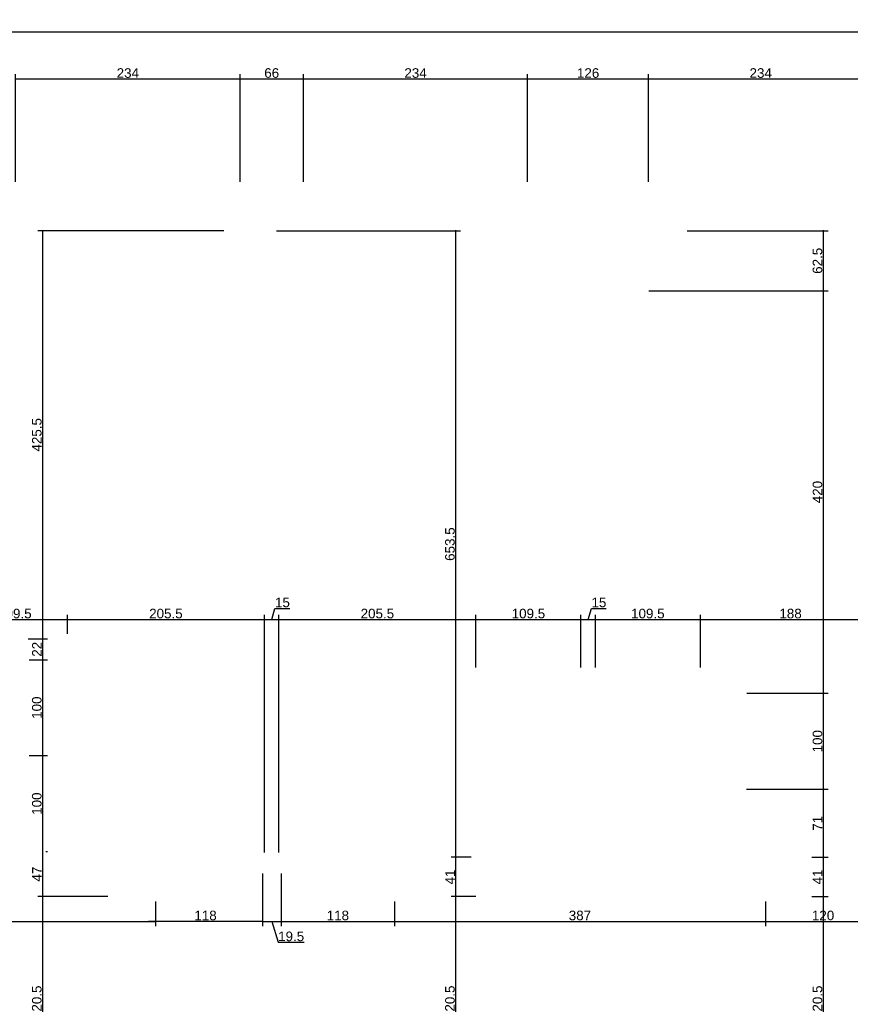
# Model space of a CAD drawing. Header units: millimetres. Extents: x 126553 to 403692, y -95821 to 38049.
# Tile 96 of 256: x 163782 to 164648, y -8161 to -7134. Entities that reach past the tile are written whole.
import ezdxf

# ---------------------------------------------------------------- set-up
doc = ezdxf.new("R2010")
doc.units = ezdxf.units.MM
doc.layers.add('11_wymiary', color=55, linetype='Continuous')
doc.layers.add('11_wymiary @ 50', color=55, linetype='Continuous')
doc.styles.add('11_RJ', font='arial.ttf')
doc.dimstyles.new('11_RJ (cc)', dxfattribs={"dimtxt": 0.2, "dimasz": 0.001, "dimexe": 0.1, "dimexo": 0.1, "dimgap": 0.02, "dimtad": 1, "dimdec": 1, "dimrnd": 0.5, "dimzin": 12, "dimdsep": 46, "dimtxsty": '11_RJ', "dimblk": 'OBLIQUE', "dimcen": 0, "dimdle": 0.01, "dimclrd": 256, "dimclre": 256, "dimclrt": 2, "dimazin": 3, "dimtfac": 1, "dimtdec": 1, "dimtofl": 0, "dimtmove": 0, "dimatfit": 3, "dimldrblk": 'DOT', "dimfxl": 1, "dimtolj": 1, "dimtzin": 13, "dimarcsym": 0})

# ---------------------------------------------------------------- blocks, each defined once
blk = doc.blocks.new('_Oblique')
at = {"color": 0, "linetype": 'ByBlock', "lineweight": -2}
blk.add_line((-0.5, -0.5), (0.5, 0.5), dxfattribs=at)
blk = doc.blocks.new('*D704')
at = {"layer": '11_wymiary', "lineweight": -2, "transparency": 16777216}
for p, q in [((163512.4, -8053.7), (163512.4, -8079.5)), ((163923.4, -8053.7), (163923.4, -8079.5)), ((163511.9, -8074.5), (163923.9, -8074.5))]:
    blk.add_line(p, q, dxfattribs=at)
at = {"layer": 'Defpoints', "color": 0, "transparency": 16777216}
for p in [(163512.4, -8048.7), (163923.4, -8048.7), (163923.4, -8074.5)]:
    blk.add_point(p, dxfattribs=at)
at = {"layer": '11_wymiary', "lineweight": -2, "transparency": 16777216, "xscale": 0.05, "yscale": 0.05, "zscale": 0.05, "rotation": 180}
blk.add_blockref('_Oblique', (163512.4, -8074.5), dxfattribs=at)
at = {"layer": '11_wymiary', "lineweight": -2, "transparency": 16777216, "xscale": 0.05, "yscale": 0.05, "zscale": 0.05}
blk.add_blockref('_Oblique', (163923.4, -8074.5), dxfattribs=at)
at = {"layer": '11_wymiary', "color": 2, "transparency": 16777216, "insert": (163717.9, -8068.5), "char_height": 10, "attachment_point": 5, "style": '11_RJ'}
blk.add_mtext('\\A1;411', dxfattribs=at)
blk = doc.blocks.new('_Dot')
at = {"color": 0, "linetype": 'ByBlock', "lineweight": -2}
blk.add_line((-0.5, 0), (-1, 0), dxfattribs=at)
at = {"color": 0, "linetype": 'ByBlock', "const_width": 0.5}
blk.add_lwpolyline([(-0.25, 0, 1), (0.25, 0, 1)], format="xyb", close=True, dxfattribs=at)
blk = doc.blocks.new('*D705')
at = {"layer": '11_wymiary', "lineweight": -2, "transparency": 16777216}
for p, q in [((164034.9, -8024.7), (164034.9, -8079.5)), ((164054.4, -8024.7), (164054.4, -8079.5)), ((164034.4, -8074.5), (164054.9, -8074.5)), ((164044.6, -8074.5), (164051.2, -8096.3)), ((164051.2, -8096.3), (164078.3, -8096.3))]:
    blk.add_line(p, q, dxfattribs=at)
at = {"layer": 'Defpoints', "color": 0, "transparency": 16777216}
for p in [(164034.9, -8019.7), (164054.4, -8019.7), (164054.4, -8074.5)]:
    blk.add_point(p, dxfattribs=at)
at = {"layer": '11_wymiary', "lineweight": -2, "transparency": 16777216, "xscale": 0.05, "yscale": 0.05, "zscale": 0.05, "rotation": 180}
blk.add_blockref('_Oblique', (164034.9, -8074.5), dxfattribs=at)
at = {"layer": '11_wymiary', "lineweight": -2, "transparency": 16777216, "xscale": 0.05, "yscale": 0.05, "zscale": 0.05}
blk.add_blockref('_Oblique', (164054.4, -8074.5), dxfattribs=at)
at = {"layer": '11_wymiary', "color": 2, "transparency": 16777216, "insert": (164064.7, -8090.2), "char_height": 10, "attachment_point": 5, "style": '11_RJ'}
blk.add_mtext('\\A1;19.5', dxfattribs=at)
blk = doc.blocks.new('*D706')
at = {"layer": '11_wymiary', "lineweight": -2, "transparency": 16777216}
for p, q in [((164172.4, -8053.7), (164172.4, -8079.5)), ((164559.3, -8053.7), (164559.3, -8079.5)), ((164171.9, -8074.5), (164559.8, -8074.5))]:
    blk.add_line(p, q, dxfattribs=at)
at = {"layer": 'Defpoints', "color": 0, "transparency": 16777216}
for p in [(164172.4, -8048.7), (164559.3, -8048.7), (164559.3, -8074.5)]:
    blk.add_point(p, dxfattribs=at)
at = {"layer": '11_wymiary', "lineweight": -2, "transparency": 16777216, "xscale": 0.05, "yscale": 0.05, "zscale": 0.05, "rotation": 180}
blk.add_blockref('_Oblique', (164172.4, -8074.5), dxfattribs=at)
at = {"layer": '11_wymiary', "lineweight": -2, "transparency": 16777216, "xscale": 0.05, "yscale": 0.05, "zscale": 0.05}
blk.add_blockref('_Oblique', (164559.3, -8074.5), dxfattribs=at)
at = {"layer": '11_wymiary', "color": 2, "transparency": 16777216, "insert": (164365.8, -8068.4), "char_height": 10, "attachment_point": 5, "style": '11_RJ'}
blk.add_mtext('\\A1;387', dxfattribs=at)
blk = doc.blocks.new('*D707')
at = {"layer": '11_wymiary', "lineweight": -2, "transparency": 16777216}
for p, q in [((164679.3, -8024.7), (164679.3, -8079.5)), ((164559.3, -8053.7), (164559.3, -8079.5)), ((164558.8, -8074.5), (164679.8, -8074.5))]:
    blk.add_line(p, q, dxfattribs=at)
at = {"layer": 'Defpoints', "color": 0, "transparency": 16777216}
for p in [(164679.3, -8019.7), (164559.3, -8048.7), (164679.3, -8074.5)]:
    blk.add_point(p, dxfattribs=at)
at = {"layer": '11_wymiary', "lineweight": -2, "transparency": 16777216, "xscale": 0.05, "yscale": 0.05, "zscale": 0.05, "rotation": 180}
blk.add_blockref('_Oblique', (164559.3, -8074.5), dxfattribs=at)
at = {"layer": '11_wymiary', "lineweight": -2, "transparency": 16777216, "xscale": 0.05, "yscale": 0.05, "zscale": 0.05}
blk.add_blockref('_Oblique', (164679.3, -8074.5), dxfattribs=at)
at = {"layer": '11_wymiary', "color": 2, "transparency": 16777216, "insert": (164619.3, -8068.4), "char_height": 10, "attachment_point": 5, "style": '11_RJ'}
blk.add_mtext('\\A1;120', dxfattribs=at)
blk = doc.blocks.new('*D651')
at = {"layer": '11_wymiary', "lineweight": -2, "transparency": 16777216}
for p, q in [((163721.4, -7759.6), (163831.9, -7759.6)), ((163721.9, -7774.7), (163721.9, -7754.6)), ((163831.4, -7774.7), (163831.4, -7754.6))]:
    blk.add_line(p, q, dxfattribs=at)
at = {"layer": 'Defpoints', "color": 0, "transparency": 16777216}
for p in [(163831.4, -7759.6), (163721.9, -7779.7), (163831.4, -7779.7)]:
    blk.add_point(p, dxfattribs=at)
at = {"layer": '11_wymiary', "lineweight": -2, "transparency": 16777216, "xscale": 0.05, "yscale": 0.05, "zscale": 0.05, "rotation": 180}
blk.add_blockref('_Oblique', (163721.9, -7759.6), dxfattribs=at)
at = {"layer": '11_wymiary', "lineweight": -2, "transparency": 16777216, "xscale": 0.05, "yscale": 0.05, "zscale": 0.05}
blk.add_blockref('_Oblique', (163831.4, -7759.6), dxfattribs=at)
at = {"layer": '11_wymiary', "color": 2, "transparency": 16777216, "insert": (163776.6, -7753.5), "char_height": 10, "attachment_point": 5, "style": '11_RJ'}
blk.add_mtext('\\A1;109.5', dxfattribs=at)
blk = doc.blocks.new('*D652')
at = {"layer": '11_wymiary', "lineweight": -2, "transparency": 16777216}
for p, q in [((163830.9, -7759.6), (164037.4, -7759.6)), ((163831.4, -7774.7), (163831.4, -7754.6)), ((164036.9, -8002.7), (164036.9, -7754.6))]:
    blk.add_line(p, q, dxfattribs=at)
at = {"layer": 'Defpoints', "color": 0, "transparency": 16777216}
for p in [(164036.9, -7759.6), (163831.4, -7779.7), (164036.9, -8007.7)]:
    blk.add_point(p, dxfattribs=at)
at = {"layer": '11_wymiary', "lineweight": -2, "transparency": 16777216, "xscale": 0.05, "yscale": 0.05, "zscale": 0.05, "rotation": 180}
blk.add_blockref('_Oblique', (163831.4, -7759.6), dxfattribs=at)
at = {"layer": '11_wymiary', "lineweight": -2, "transparency": 16777216, "xscale": 0.05, "yscale": 0.05, "zscale": 0.05}
blk.add_blockref('_Oblique', (164036.9, -7759.6), dxfattribs=at)
at = {"layer": '11_wymiary', "color": 2, "transparency": 16777216, "insert": (163934.1, -7753.5), "char_height": 10, "attachment_point": 5, "style": '11_RJ'}
blk.add_mtext('\\A1;205.5', dxfattribs=at)
blk = doc.blocks.new('*D653')
at = {"layer": '11_wymiary', "lineweight": -2, "transparency": 16777216}
for p, q in [((164044.4, -7759.6), (164047.8, -7748)), ((164047.8, -7748), (164063.3, -7748)), ((164036.4, -7759.6), (164052.4, -7759.6)), ((164036.9, -8002.7), (164036.9, -7754.6)), ((164051.9, -8002.7), (164051.9, -7754.6))]:
    blk.add_line(p, q, dxfattribs=at)
at = {"layer": 'Defpoints', "color": 0, "transparency": 16777216}
for p in [(164051.9, -7759.6), (164036.9, -8007.7), (164051.9, -8007.7)]:
    blk.add_point(p, dxfattribs=at)
at = {"layer": '11_wymiary', "lineweight": -2, "transparency": 16777216, "xscale": 0.05, "yscale": 0.05, "zscale": 0.05, "rotation": 180}
blk.add_blockref('_Oblique', (164036.9, -7759.6), dxfattribs=at)
at = {"layer": '11_wymiary', "lineweight": -2, "transparency": 16777216, "xscale": 0.05, "yscale": 0.05, "zscale": 0.05}
blk.add_blockref('_Oblique', (164051.9, -7759.6), dxfattribs=at)
at = {"layer": '11_wymiary', "color": 2, "transparency": 16777216, "insert": (164055.6, -7741.9), "char_height": 10, "attachment_point": 5, "style": '11_RJ'}
blk.add_mtext('\\A1;15', dxfattribs=at)
blk = doc.blocks.new('*D654')
at = {"layer": '11_wymiary', "lineweight": -2, "transparency": 16777216}
for p, q in [((164051.4, -7759.6), (164257.9, -7759.6)), ((164051.9, -8002.7), (164051.9, -7754.6)), ((164257.4, -7809.7), (164257.4, -7754.6))]:
    blk.add_line(p, q, dxfattribs=at)
at = {"layer": 'Defpoints', "color": 0, "transparency": 16777216}
for p in [(164257.4, -7759.6), (164257.4, -7814.7), (164051.9, -8007.7)]:
    blk.add_point(p, dxfattribs=at)
at = {"layer": '11_wymiary', "lineweight": -2, "transparency": 16777216, "xscale": 0.05, "yscale": 0.05, "zscale": 0.05, "rotation": 180}
blk.add_blockref('_Oblique', (164051.9, -7759.6), dxfattribs=at)
at = {"layer": '11_wymiary', "lineweight": -2, "transparency": 16777216, "xscale": 0.05, "yscale": 0.05, "zscale": 0.05}
blk.add_blockref('_Oblique', (164257.4, -7759.6), dxfattribs=at)
at = {"layer": '11_wymiary', "color": 2, "transparency": 16777216, "insert": (164154.6, -7753.5), "char_height": 10, "attachment_point": 5, "style": '11_RJ'}
blk.add_mtext('\\A1;205.5', dxfattribs=at)
blk = doc.blocks.new('*D655')
at = {"layer": '11_wymiary', "lineweight": -2, "transparency": 16777216}
for p, q in [((164256.9, -7759.6), (164367.4, -7759.6)), ((164257.4, -7809.7), (164257.4, -7754.6)), ((164366.9, -7809.7), (164366.9, -7754.6))]:
    blk.add_line(p, q, dxfattribs=at)
at = {"layer": 'Defpoints', "color": 0, "transparency": 16777216}
for p in [(164366.9, -7759.6), (164257.4, -7814.7), (164366.9, -7814.7)]:
    blk.add_point(p, dxfattribs=at)
at = {"layer": '11_wymiary', "lineweight": -2, "transparency": 16777216, "xscale": 0.05, "yscale": 0.05, "zscale": 0.05, "rotation": 180}
blk.add_blockref('_Oblique', (164257.4, -7759.6), dxfattribs=at)
at = {"layer": '11_wymiary', "lineweight": -2, "transparency": 16777216, "xscale": 0.05, "yscale": 0.05, "zscale": 0.05}
blk.add_blockref('_Oblique', (164366.9, -7759.6), dxfattribs=at)
at = {"layer": '11_wymiary', "color": 2, "transparency": 16777216, "insert": (164312.1, -7753.5), "char_height": 10, "attachment_point": 5, "style": '11_RJ'}
blk.add_mtext('\\A1;109.5', dxfattribs=at)
blk = doc.blocks.new('*D656')
at = {"layer": '11_wymiary', "lineweight": -2, "transparency": 16777216}
for p, q in [((164374.4, -7759.6), (164377.8, -7748)), ((164377.8, -7748), (164393.3, -7748)), ((164366.4, -7759.6), (164382.4, -7759.6)), ((164366.9, -7809.7), (164366.9, -7754.6)), ((164381.9, -7809.7), (164381.9, -7754.6))]:
    blk.add_line(p, q, dxfattribs=at)
at = {"layer": 'Defpoints', "color": 0, "transparency": 16777216}
for p in [(164381.9, -7759.6), (164366.9, -7814.7), (164381.9, -7814.7)]:
    blk.add_point(p, dxfattribs=at)
at = {"layer": '11_wymiary', "lineweight": -2, "transparency": 16777216, "xscale": 0.05, "yscale": 0.05, "zscale": 0.05, "rotation": 180}
blk.add_blockref('_Oblique', (164366.9, -7759.6), dxfattribs=at)
at = {"layer": '11_wymiary', "lineweight": -2, "transparency": 16777216, "xscale": 0.05, "yscale": 0.05, "zscale": 0.05}
blk.add_blockref('_Oblique', (164381.9, -7759.6), dxfattribs=at)
at = {"layer": '11_wymiary', "color": 2, "transparency": 16777216, "insert": (164385.6, -7741.9), "char_height": 10, "attachment_point": 5, "style": '11_RJ'}
blk.add_mtext('\\A1;15', dxfattribs=at)
blk = doc.blocks.new('*D657')
at = {"layer": '11_wymiary', "lineweight": -2, "transparency": 16777216}
for p, q in [((164381.4, -7759.6), (164491.9, -7759.6)), ((164381.9, -7809.7), (164381.9, -7754.6)), ((164491.4, -7809.7), (164491.4, -7754.6))]:
    blk.add_line(p, q, dxfattribs=at)
at = {"layer": 'Defpoints', "color": 0, "transparency": 16777216}
for p in [(164491.4, -7759.6), (164381.9, -7814.7), (164491.4, -7814.7)]:
    blk.add_point(p, dxfattribs=at)
at = {"layer": '11_wymiary', "lineweight": -2, "transparency": 16777216, "xscale": 0.05, "yscale": 0.05, "zscale": 0.05, "rotation": 180}
blk.add_blockref('_Oblique', (164381.9, -7759.6), dxfattribs=at)
at = {"layer": '11_wymiary', "lineweight": -2, "transparency": 16777216, "xscale": 0.05, "yscale": 0.05, "zscale": 0.05}
blk.add_blockref('_Oblique', (164491.4, -7759.6), dxfattribs=at)
at = {"layer": '11_wymiary', "color": 2, "transparency": 16777216, "insert": (164436.6, -7753.5), "char_height": 10, "attachment_point": 5, "style": '11_RJ'}
blk.add_mtext('\\A1;109.5', dxfattribs=at)
blk = doc.blocks.new('*D658')
at = {"layer": '11_wymiary', "lineweight": -2, "transparency": 16777216}
for p, q in [((164490.9, -7759.6), (164679.9, -7759.6)), ((164491.4, -7809.7), (164491.4, -7754.6)), ((164679.4, -8002.7), (164679.4, -7754.6))]:
    blk.add_line(p, q, dxfattribs=at)
at = {"layer": 'Defpoints', "color": 0, "transparency": 16777216}
for p in [(164679.4, -7759.6), (164491.4, -7814.7), (164679.4, -8007.7)]:
    blk.add_point(p, dxfattribs=at)
at = {"layer": '11_wymiary', "lineweight": -2, "transparency": 16777216, "xscale": 0.05, "yscale": 0.05, "zscale": 0.05, "rotation": 180}
blk.add_blockref('_Oblique', (164491.4, -7759.6), dxfattribs=at)
at = {"layer": '11_wymiary', "lineweight": -2, "transparency": 16777216, "xscale": 0.05, "yscale": 0.05, "zscale": 0.05}
blk.add_blockref('_Oblique', (164679.4, -7759.6), dxfattribs=at)
at = {"layer": '11_wymiary', "color": 2, "transparency": 16777216, "insert": (164585.4, -7753.5), "char_height": 10, "attachment_point": 5, "style": '11_RJ'}
blk.add_mtext('\\A1;188', dxfattribs=at)
blk = doc.blocks.new('*D330')
at = {"layer": '11_wymiary', "lineweight": -2, "transparency": 16777216}
for p, q in [((164607.6, -8048.7), (164624.7, -8048.7)), ((164619.7, -8269.6), (164619.7, -8048.2)), ((164614.7, -8269.1), (164624.7, -8269.1))]:
    blk.add_line(p, q, dxfattribs=at)
at = {"layer": 'Defpoints', "color": 0, "transparency": 16777216}
for p in [(164602.6, -8048.7), (164619.7, -8048.7), (164609.7, -8269.1)]:
    blk.add_point(p, dxfattribs=at)
at = {"layer": '11_wymiary', "lineweight": -2, "transparency": 16777216, "xscale": 0.05, "yscale": 0.05, "zscale": 0.05}
for p, rotation in [((164619.7, -8048.7), 90), ((164619.7, -8269.1), 270)]:
    blk.add_blockref('_Oblique', p, dxfattribs=dict(at, rotation=rotation))
at = {"layer": '11_wymiary', "color": 2, "transparency": 16777216, "insert": (164613.5, -8158.9), "char_height": 10, "attachment_point": 5, "rotation": 90, "style": '11_RJ'}
blk.add_mtext('\\A1;220.5', dxfattribs=at)
blk = doc.blocks.new('*D331')
at = {"layer": '11_wymiary', "lineweight": -2, "transparency": 16777216}
for p, q in [((164607.6, -8007.7), (164624.7, -8007.7)), ((164619.7, -8049.2), (164619.7, -8007.2)), ((164607.6, -8048.7), (164624.7, -8048.7))]:
    blk.add_line(p, q, dxfattribs=at)
at = {"layer": 'Defpoints', "color": 0, "transparency": 16777216}
for p in [(164602.6, -8007.7), (164619.7, -8007.7), (164602.6, -8048.7)]:
    blk.add_point(p, dxfattribs=at)
at = {"layer": '11_wymiary', "lineweight": -2, "transparency": 16777216, "xscale": 0.05, "yscale": 0.05, "zscale": 0.05}
for p, rotation in [((164619.7, -8007.7), 90), ((164619.7, -8048.7), 270)]:
    blk.add_blockref('_Oblique', p, dxfattribs=dict(at, rotation=rotation))
at = {"layer": '11_wymiary', "color": 2, "transparency": 16777216, "insert": (164613.6, -8028.2), "char_height": 10, "attachment_point": 5, "rotation": 90, "style": '11_RJ'}
blk.add_mtext('\\A1;41', dxfattribs=at)
blk = doc.blocks.new('*D332')
at = {"layer": '11_wymiary', "lineweight": -2, "transparency": 16777216}
for p, q in [((164539.5, -7936.6), (164624.7, -7936.6)), ((164619.7, -8008.2), (164619.7, -7936.1)), ((164607.6, -8007.7), (164624.7, -8007.7))]:
    blk.add_line(p, q, dxfattribs=at)
at = {"layer": 'Defpoints', "color": 0, "transparency": 16777216}
for p in [(164534.5, -7936.6), (164619.7, -7936.6), (164602.6, -8007.7)]:
    blk.add_point(p, dxfattribs=at)
at = {"layer": '11_wymiary', "lineweight": -2, "transparency": 16777216, "xscale": 0.05, "yscale": 0.05, "zscale": 0.05}
for p, rotation in [((164619.7, -7936.6), 90), ((164619.7, -8007.7), 270)]:
    blk.add_blockref('_Oblique', p, dxfattribs=dict(at, rotation=rotation))
at = {"layer": '11_wymiary', "color": 2, "transparency": 16777216, "insert": (164613.6, -7972.2), "char_height": 10, "attachment_point": 5, "rotation": 90, "style": '11_RJ'}
blk.add_mtext('\\A1;71', dxfattribs=at)
blk = doc.blocks.new('*D333')
at = {"layer": '11_wymiary', "lineweight": -2, "transparency": 16777216}
for p, q in [((164539.7, -7836.6), (164624.7, -7836.6)), ((164619.7, -7937.1), (164619.7, -7836.1)), ((164539.5, -7936.6), (164624.7, -7936.6))]:
    blk.add_line(p, q, dxfattribs=at)
at = {"layer": 'Defpoints', "color": 0, "transparency": 16777216}
for p in [(164534.7, -7836.6), (164619.7, -7836.6), (164534.5, -7936.6)]:
    blk.add_point(p, dxfattribs=at)
at = {"layer": '11_wymiary', "lineweight": -2, "transparency": 16777216, "xscale": 0.05, "yscale": 0.05, "zscale": 0.05}
for p, rotation in [((164619.7, -7836.6), 90), ((164619.7, -7936.6), 270)]:
    blk.add_blockref('_Oblique', p, dxfattribs=dict(at, rotation=rotation))
at = {"layer": '11_wymiary', "color": 2, "transparency": 16777216, "insert": (164613.5, -7886.6), "char_height": 10, "attachment_point": 5, "rotation": 90, "style": '11_RJ'}
blk.add_mtext('\\A1;100', dxfattribs=at)
blk = doc.blocks.new('*D334')
at = {"layer": '11_wymiary', "lineweight": -2, "transparency": 16777216}
for p, q in [((164437.7, -7416.7), (164624.7, -7416.7)), ((164619.7, -7837.1), (164619.7, -7416.2)), ((164539.7, -7836.6), (164624.7, -7836.6))]:
    blk.add_line(p, q, dxfattribs=at)
at = {"layer": 'Defpoints', "color": 0, "transparency": 16777216}
for p in [(164432.7, -7416.7), (164619.7, -7416.7), (164534.7, -7836.6)]:
    blk.add_point(p, dxfattribs=at)
at = {"layer": '11_wymiary', "lineweight": -2, "transparency": 16777216, "xscale": 0.05, "yscale": 0.05, "zscale": 0.05}
for p, rotation in [((164619.7, -7416.7), 90), ((164619.7, -7836.6), 270)]:
    blk.add_blockref('_Oblique', p, dxfattribs=dict(at, rotation=rotation))
at = {"layer": '11_wymiary', "color": 2, "transparency": 16777216, "insert": (164613.5, -7626.7), "char_height": 10, "attachment_point": 5, "rotation": 90, "style": '11_RJ'}
blk.add_mtext('\\A1;420', dxfattribs=at)
blk = doc.blocks.new('*D335')
at = {"layer": '11_wymiary', "lineweight": -2, "transparency": 16777216}
for p, q in [((164477.7, -7354.2), (164624.7, -7354.2)), ((164619.7, -7417.2), (164619.7, -7353.7)), ((164437.7, -7416.7), (164624.7, -7416.7))]:
    blk.add_line(p, q, dxfattribs=at)
at = {"layer": 'Defpoints', "color": 0, "transparency": 16777216}
for p in [(164472.7, -7354.2), (164619.7, -7354.2), (164432.7, -7416.7)]:
    blk.add_point(p, dxfattribs=at)
at = {"layer": '11_wymiary', "lineweight": -2, "transparency": 16777216, "xscale": 0.05, "yscale": 0.05, "zscale": 0.05}
for p, rotation in [((164619.7, -7354.2), 90), ((164619.7, -7416.7), 270)]:
    blk.add_blockref('_Oblique', p, dxfattribs=dict(at, rotation=rotation))
at = {"layer": '11_wymiary', "color": 2, "transparency": 16777216, "insert": (164613.5, -7385.5), "char_height": 10, "attachment_point": 5, "rotation": 90, "style": '11_RJ'}
blk.add_mtext('\\A1;62.5', dxfattribs=at)
blk = doc.blocks.new('*D342')
at = {"layer": '11_wymiary', "lineweight": -2, "transparency": 16777216}
for p, q in [((164257.4, -8048.7), (164231.4, -8048.7)), ((164236.4, -8269.6), (164236.4, -8048.2)), ((164216.5, -8269.1), (164241.4, -8269.1))]:
    blk.add_line(p, q, dxfattribs=at)
at = {"layer": 'Defpoints', "color": 0, "transparency": 16777216}
for p in [(164236.4, -8048.7), (164262.4, -8048.7), (164211.5, -8269.1)]:
    blk.add_point(p, dxfattribs=at)
at = {"layer": '11_wymiary', "lineweight": -2, "transparency": 16777216, "xscale": 0.05, "yscale": 0.05, "zscale": 0.05}
for p, rotation in [((164236.4, -8048.7), 90), ((164236.4, -8269.1), 270)]:
    blk.add_blockref('_Oblique', p, dxfattribs=dict(at, rotation=rotation))
at = {"layer": '11_wymiary', "color": 2, "transparency": 16777216, "insert": (164230.3, -8158.9), "char_height": 10, "attachment_point": 5, "rotation": 90, "style": '11_RJ'}
blk.add_mtext('\\A1;220.5', dxfattribs=at)
blk = doc.blocks.new('*D343')
at = {"layer": '11_wymiary', "lineweight": -2, "transparency": 16777216}
for p, q in [((164252.4, -8007.7), (164231.4, -8007.7)), ((164236.4, -8049.2), (164236.4, -8007.2)), ((164257.4, -8048.7), (164231.4, -8048.7))]:
    blk.add_line(p, q, dxfattribs=at)
at = {"layer": 'Defpoints', "color": 0, "transparency": 16777216}
for p in [(164236.4, -8007.7), (164257.4, -8007.7), (164262.4, -8048.7)]:
    blk.add_point(p, dxfattribs=at)
at = {"layer": '11_wymiary', "lineweight": -2, "transparency": 16777216, "xscale": 0.05, "yscale": 0.05, "zscale": 0.05}
for p, rotation in [((164236.4, -8007.7), 90), ((164236.4, -8048.7), 270)]:
    blk.add_blockref('_Oblique', p, dxfattribs=dict(at, rotation=rotation))
at = {"layer": '11_wymiary', "color": 2, "transparency": 16777216, "insert": (164230.4, -8028.2), "char_height": 10, "attachment_point": 5, "rotation": 90, "style": '11_RJ'}
blk.add_mtext('\\A1;41', dxfattribs=at)
blk = doc.blocks.new('*D344')
at = {"layer": '11_wymiary', "lineweight": -2, "transparency": 16777216}
for p, q in [((164049.4, -7354.2), (164241.4, -7354.2)), ((164236.4, -8008.2), (164236.4, -7353.7)), ((164252.4, -8007.7), (164231.4, -8007.7))]:
    blk.add_line(p, q, dxfattribs=at)
at = {"layer": 'Defpoints', "color": 0, "transparency": 16777216}
for p in [(164044.4, -7354.2), (164236.4, -7354.2), (164257.4, -8007.7)]:
    blk.add_point(p, dxfattribs=at)
at = {"layer": '11_wymiary', "lineweight": -2, "transparency": 16777216, "xscale": 0.05, "yscale": 0.05, "zscale": 0.05}
for p, rotation in [((164236.4, -7354.2), 90), ((164236.4, -8007.7), 270)]:
    blk.add_blockref('_Oblique', p, dxfattribs=dict(at, rotation=rotation))
at = {"layer": '11_wymiary', "color": 2, "transparency": 16777216, "insert": (164230.3, -7681), "char_height": 10, "attachment_point": 5, "rotation": 90, "style": '11_RJ'}
blk.add_mtext('\\A1;653.5', dxfattribs=at)
blk = doc.blocks.new('*D351')
at = {"layer": '11_wymiary', "lineweight": -2, "transparency": 16777216}
for p, q in [((163873.4, -8048.7), (163800.6, -8048.7)), ((163805.6, -8269.6), (163805.6, -8048.2)), ((163821.4, -8269.1), (163800.6, -8269.1))]:
    blk.add_line(p, q, dxfattribs=at)
at = {"layer": 'Defpoints', "color": 0, "transparency": 16777216}
for p in [(163805.6, -8048.7), (163878.4, -8048.7), (163826.4, -8269.1)]:
    blk.add_point(p, dxfattribs=at)
at = {"layer": '11_wymiary', "lineweight": -2, "transparency": 16777216, "xscale": 0.05, "yscale": 0.05, "zscale": 0.05}
for p, rotation in [((163805.6, -8048.7), 90), ((163805.6, -8269.1), 270)]:
    blk.add_blockref('_Oblique', p, dxfattribs=dict(at, rotation=rotation))
at = {"layer": '11_wymiary', "color": 2, "transparency": 16777216, "insert": (163799.5, -8158.9), "char_height": 10, "attachment_point": 5, "rotation": 90, "style": '11_RJ'}
blk.add_mtext('\\A1;220.5', dxfattribs=at)
blk = doc.blocks.new('*D352')
at = {"layer": '11_wymiary', "lineweight": -2, "transparency": 16777216}
for p, q in [((163805.6, -8049.2), (163805.6, -8001.2)), ((163808.9, -8001.7), (163810.6, -8001.7)), ((163873.4, -8048.7), (163800.6, -8048.7))]:
    blk.add_line(p, q, dxfattribs=at)
at = {"layer": 'Defpoints', "color": 0, "transparency": 16777216}
for p in [(163803.9, -8001.7), (163805.6, -8001.7), (163878.4, -8048.7)]:
    blk.add_point(p, dxfattribs=at)
at = {"layer": '11_wymiary', "lineweight": -2, "transparency": 16777216, "xscale": 0.05, "yscale": 0.05, "zscale": 0.05}
for p, rotation in [((163805.6, -8001.7), 90), ((163805.6, -8048.7), 270)]:
    blk.add_blockref('_Oblique', p, dxfattribs=dict(at, rotation=rotation))
at = {"layer": '11_wymiary', "color": 2, "transparency": 16777216, "insert": (163799.6, -8025.2), "char_height": 10, "attachment_point": 5, "rotation": 90, "style": '11_RJ'}
blk.add_mtext('\\A1;47', dxfattribs=at)
blk = doc.blocks.new('*D353')
at = {"layer": '11_wymiary', "lineweight": -2, "transparency": 16777216}
for p, q in [((163791.4, -7901.6), (163810.6, -7901.6)), ((163805.6, -8002.2), (163805.6, -7901.1)), ((163808.9, -8001.7), (163810.6, -8001.7))]:
    blk.add_line(p, q, dxfattribs=at)
at = {"layer": 'Defpoints', "color": 0, "transparency": 16777216}
for p in [(163786.4, -7901.6), (163805.6, -7901.6), (163803.9, -8001.7)]:
    blk.add_point(p, dxfattribs=at)
at = {"layer": '11_wymiary', "lineweight": -2, "transparency": 16777216, "xscale": 0.05, "yscale": 0.05, "zscale": 0.05}
for p, rotation in [((163805.6, -7901.6), 90), ((163805.6, -8001.7), 270)]:
    blk.add_blockref('_Oblique', p, dxfattribs=dict(at, rotation=rotation))
at = {"layer": '11_wymiary', "color": 2, "transparency": 16777216, "insert": (163799.5, -7951.7), "char_height": 10, "attachment_point": 5, "rotation": 90, "style": '11_RJ'}
blk.add_mtext('\\A1;100', dxfattribs=at)
blk = doc.blocks.new('*D354')
at = {"layer": '11_wymiary', "lineweight": -2, "transparency": 16777216}
for p, q in [((163791.4, -7801.6), (163810.6, -7801.6)), ((163805.6, -7902.1), (163805.6, -7801.1)), ((163791.4, -7901.6), (163810.6, -7901.6))]:
    blk.add_line(p, q, dxfattribs=at)
at = {"layer": 'Defpoints', "color": 0, "transparency": 16777216}
for p in [(163786.4, -7801.6), (163805.6, -7801.6), (163786.4, -7901.6)]:
    blk.add_point(p, dxfattribs=at)
at = {"layer": '11_wymiary', "lineweight": -2, "transparency": 16777216, "xscale": 0.05, "yscale": 0.05, "zscale": 0.05}
for p, rotation in [((163805.6, -7801.6), 90), ((163805.6, -7901.6), 270)]:
    blk.add_blockref('_Oblique', p, dxfattribs=dict(at, rotation=rotation))
at = {"layer": '11_wymiary', "color": 2, "transparency": 16777216, "insert": (163799.5, -7851.6), "char_height": 10, "attachment_point": 5, "rotation": 90, "style": '11_RJ'}
blk.add_mtext('\\A1;100', dxfattribs=at)
blk = doc.blocks.new('*D355')
at = {"layer": '11_wymiary', "lineweight": -2, "transparency": 16777216}
for p, q in [((163790.4, -7779.7), (163810.6, -7779.7)), ((163805.6, -7802.1), (163805.6, -7779.2)), ((163791.4, -7801.6), (163810.6, -7801.6))]:
    blk.add_line(p, q, dxfattribs=at)
at = {"layer": 'Defpoints', "color": 0, "transparency": 16777216}
for p in [(163785.4, -7779.7), (163805.6, -7779.7), (163786.4, -7801.6)]:
    blk.add_point(p, dxfattribs=at)
at = {"layer": '11_wymiary', "lineweight": -2, "transparency": 16777216, "xscale": 0.05, "yscale": 0.05, "zscale": 0.05}
for p, rotation in [((163805.6, -7779.7), 90), ((163805.6, -7801.6), 270)]:
    blk.add_blockref('_Oblique', p, dxfattribs=dict(at, rotation=rotation))
at = {"layer": '11_wymiary', "color": 2, "transparency": 16777216, "insert": (163799.6, -7790.7), "char_height": 10, "attachment_point": 5, "rotation": 90, "style": '11_RJ'}
blk.add_mtext('\\A1;22', dxfattribs=at)
blk = doc.blocks.new('*D356')
at = {"layer": '11_wymiary', "lineweight": -2, "transparency": 16777216}
for p, q in [((163994.4, -7354.2), (163800.6, -7354.2)), ((163805.6, -7780.2), (163805.6, -7353.7)), ((163790.4, -7779.7), (163810.6, -7779.7))]:
    blk.add_line(p, q, dxfattribs=at)
at = {"layer": 'Defpoints', "color": 0, "transparency": 16777216}
for p in [(163805.6, -7354.2), (163999.4, -7354.2), (163785.4, -7779.7)]:
    blk.add_point(p, dxfattribs=at)
at = {"layer": '11_wymiary', "lineweight": -2, "transparency": 16777216, "xscale": 0.05, "yscale": 0.05, "zscale": 0.05}
for p, rotation in [((163805.6, -7354.2), 90), ((163805.6, -7779.7), 270)]:
    blk.add_blockref('_Oblique', p, dxfattribs=dict(at, rotation=rotation))
at = {"layer": '11_wymiary', "color": 2, "transparency": 16777216, "insert": (163799.5, -7567), "char_height": 10, "attachment_point": 5, "rotation": 90, "style": '11_RJ'}
blk.add_mtext('\\A1;425.5', dxfattribs=at)
blk = doc.blocks.new('*D563')
at = {"layer": '11_wymiary', "lineweight": -2, "transparency": 16777216}
for p, q in [((161032.9, -7146.5), (165059.9, -7146.5)), ((161033.4, -7303.2), (161033.4, -7141.5)), ((165059.4, -7317.2), (165059.4, -7141.5))]:
    blk.add_line(p, q, dxfattribs=at)
at = {"layer": 'Defpoints', "color": 0, "transparency": 16777216}
for p in [(165059.4, -7146.5), (161033.4, -7308.2), (165059.4, -7322.2)]:
    blk.add_point(p, dxfattribs=at)
at = {"layer": '11_wymiary', "lineweight": -2, "transparency": 16777216, "xscale": 0.05, "yscale": 0.05, "zscale": 0.05, "rotation": 180}
blk.add_blockref('_Oblique', (161033.4, -7146.5), dxfattribs=at)
at = {"layer": '11_wymiary', "lineweight": -2, "transparency": 16777216, "xscale": 0.05, "yscale": 0.05, "zscale": 0.05}
blk.add_blockref('_Oblique', (165059.4, -7146.5), dxfattribs=at)
at = {"layer": '11_wymiary', "color": 2, "transparency": 16777216, "insert": (163046.4, -7140.4), "char_height": 10, "attachment_point": 5, "style": '11_RJ'}
blk.add_mtext('\\A1;4026', dxfattribs=at)
blk = doc.blocks.new('*D144')
at = {"layer": '11_wymiary', "lineweight": -2, "transparency": 16777216}
for p, q in [((164436.9, -7195.8), (164671.7, -7195.8)), ((164437.4, -7303.2), (164437.4, -7190.8)), ((164671.2, -7303.2), (164671.2, -7190.8))]:
    blk.add_line(p, q, dxfattribs=at)
at = {"layer": 'Defpoints', "color": 0, "transparency": 16777216}
for p in [(164671.2, -7195.8), (164437.4, -7308.2), (164671.2, -7308.2)]:
    blk.add_point(p, dxfattribs=at)
at = {"layer": '11_wymiary', "lineweight": -2, "transparency": 16777216, "xscale": 0.05, "yscale": 0.05, "zscale": 0.05, "rotation": 180}
blk.add_blockref('_Oblique', (164437.4, -7195.8), dxfattribs=at)
at = {"layer": '11_wymiary', "lineweight": -2, "transparency": 16777216, "xscale": 0.05, "yscale": 0.05, "zscale": 0.05}
blk.add_blockref('_Oblique', (164671.2, -7195.8), dxfattribs=at)
at = {"layer": '11_wymiary', "color": 2, "transparency": 16777216, "insert": (164554.3, -7189.7), "char_height": 10, "attachment_point": 5, "style": '11_RJ'}
blk.add_mtext('\\A1;234', dxfattribs=at)
blk = doc.blocks.new('*D145')
at = {"layer": '11_wymiary', "lineweight": -2, "transparency": 16777216}
for p, q in [((164310.7, -7195.8), (164437.9, -7195.8)), ((164311.2, -7303.2), (164311.2, -7190.8)), ((164437.4, -7303.2), (164437.4, -7190.8))]:
    blk.add_line(p, q, dxfattribs=at)
at = {"layer": 'Defpoints', "color": 0, "transparency": 16777216}
for p in [(164437.4, -7195.8), (164311.2, -7308.2), (164437.4, -7308.2)]:
    blk.add_point(p, dxfattribs=at)
at = {"layer": '11_wymiary', "lineweight": -2, "transparency": 16777216, "xscale": 0.05, "yscale": 0.05, "zscale": 0.05, "rotation": 180}
blk.add_blockref('_Oblique', (164311.2, -7195.8), dxfattribs=at)
at = {"layer": '11_wymiary', "lineweight": -2, "transparency": 16777216, "xscale": 0.05, "yscale": 0.05, "zscale": 0.05}
blk.add_blockref('_Oblique', (164437.4, -7195.8), dxfattribs=at)
at = {"layer": '11_wymiary', "color": 2, "transparency": 16777216, "insert": (164374.3, -7189.7), "char_height": 10, "attachment_point": 5, "style": '11_RJ'}
blk.add_mtext('\\A1;126', dxfattribs=at)
blk = doc.blocks.new('*D146')
at = {"layer": '11_wymiary', "lineweight": -2, "transparency": 16777216}
for p, q in [((164077, -7195.8), (164311.7, -7195.8)), ((164077.5, -7303.2), (164077.5, -7190.8)), ((164311.2, -7303.2), (164311.2, -7190.8))]:
    blk.add_line(p, q, dxfattribs=at)
at = {"layer": 'Defpoints', "color": 0, "transparency": 16777216}
for p in [(164311.2, -7195.8), (164077.5, -7308.2), (164311.2, -7308.2)]:
    blk.add_point(p, dxfattribs=at)
at = {"layer": '11_wymiary', "lineweight": -2, "transparency": 16777216, "xscale": 0.05, "yscale": 0.05, "zscale": 0.05, "rotation": 180}
blk.add_blockref('_Oblique', (164077.5, -7195.8), dxfattribs=at)
at = {"layer": '11_wymiary', "lineweight": -2, "transparency": 16777216, "xscale": 0.05, "yscale": 0.05, "zscale": 0.05}
blk.add_blockref('_Oblique', (164311.2, -7195.8), dxfattribs=at)
at = {"layer": '11_wymiary', "color": 2, "transparency": 16777216, "insert": (164194.4, -7189.7), "char_height": 10, "attachment_point": 5, "style": '11_RJ'}
blk.add_mtext('\\A1;234', dxfattribs=at)
blk = doc.blocks.new('*D147')
at = {"layer": '11_wymiary', "lineweight": -2, "transparency": 16777216}
for p, q in [((164010.9, -7195.8), (164078, -7195.8)), ((164011.4, -7303.2), (164011.4, -7190.8)), ((164077.5, -7303.2), (164077.5, -7190.8))]:
    blk.add_line(p, q, dxfattribs=at)
at = {"layer": 'Defpoints', "color": 0, "transparency": 16777216}
for p in [(164077.5, -7195.8), (164011.4, -7308.2), (164077.5, -7308.2)]:
    blk.add_point(p, dxfattribs=at)
at = {"layer": '11_wymiary', "lineweight": -2, "transparency": 16777216, "xscale": 0.05, "yscale": 0.05, "zscale": 0.05, "rotation": 180}
blk.add_blockref('_Oblique', (164011.4, -7195.8), dxfattribs=at)
at = {"layer": '11_wymiary', "lineweight": -2, "transparency": 16777216, "xscale": 0.05, "yscale": 0.05, "zscale": 0.05}
blk.add_blockref('_Oblique', (164077.5, -7195.8), dxfattribs=at)
at = {"layer": '11_wymiary', "color": 2, "transparency": 16777216, "insert": (164044.4, -7189.7), "char_height": 10, "attachment_point": 5, "style": '11_RJ'}
blk.add_mtext('\\A1;66', dxfattribs=at)
blk = doc.blocks.new('*D148')
at = {"layer": '11_wymiary', "lineweight": -2, "transparency": 16777216}
for p, q in [((163776.9, -7195.8), (164011.9, -7195.8)), ((163777.4, -7303.2), (163777.4, -7190.8)), ((164011.4, -7303.2), (164011.4, -7190.8))]:
    blk.add_line(p, q, dxfattribs=at)
at = {"layer": 'Defpoints', "color": 0, "transparency": 16777216}
for p in [(164011.4, -7195.8), (163777.4, -7308.2), (164011.4, -7308.2)]:
    blk.add_point(p, dxfattribs=at)
at = {"layer": '11_wymiary', "lineweight": -2, "transparency": 16777216, "xscale": 0.05, "yscale": 0.05, "zscale": 0.05, "rotation": 180}
blk.add_blockref('_Oblique', (163777.4, -7195.8), dxfattribs=at)
at = {"layer": '11_wymiary', "lineweight": -2, "transparency": 16777216, "xscale": 0.05, "yscale": 0.05, "zscale": 0.05}
blk.add_blockref('_Oblique', (164011.4, -7195.8), dxfattribs=at)
at = {"layer": '11_wymiary', "color": 2, "transparency": 16777216, "insert": (163894.4, -7189.7), "char_height": 10, "attachment_point": 5, "style": '11_RJ'}
blk.add_mtext('\\A1;234', dxfattribs=at)
blk = doc.blocks.new('*D16')
at = {"layer": '11_wymiary', "lineweight": -2, "transparency": 16777216}
for p, q in [((164044.4, -7759.6), (164047.8, -7748)), ((164047.8, -7748), (164063.3, -7748)), ((164036.4, -7759.6), (164052.4, -7759.6)), ((164036.9, -8002.7), (164036.9, -7754.6)), ((164051.9, -8002.7), (164051.9, -7754.6))]:
    blk.add_line(p, q, dxfattribs=at)
at = {"layer": 'Defpoints', "color": 0, "transparency": 16777216}
for p in [(164051.9, -7759.6), (164036.9, -8007.7), (164051.9, -8007.7)]:
    blk.add_point(p, dxfattribs=at)
at = {"layer": '11_wymiary', "lineweight": -2, "transparency": 16777216, "xscale": 0.05, "yscale": 0.05, "zscale": 0.05, "rotation": 180}
blk.add_blockref('_Oblique', (164036.9, -7759.6), dxfattribs=at)
at = {"layer": '11_wymiary', "lineweight": -2, "transparency": 16777216, "xscale": 0.05, "yscale": 0.05, "zscale": 0.05}
blk.add_blockref('_Oblique', (164051.9, -7759.6), dxfattribs=at)
at = {"layer": '11_wymiary', "color": 2, "transparency": 16777216, "insert": (164055.6, -7741.9), "char_height": 10, "attachment_point": 5, "style": '11_RJ'}
blk.add_mtext('\\A1;15', dxfattribs=at)
blk = doc.blocks.new('*D17')
at = {"layer": '11_wymiary', "lineweight": -2, "transparency": 16777216}
for p, q in [((164051.4, -7759.6), (164257.9, -7759.6)), ((164051.9, -8002.7), (164051.9, -7754.6)), ((164257.4, -7774.7), (164257.4, -7754.6))]:
    blk.add_line(p, q, dxfattribs=at)
at = {"layer": 'Defpoints', "color": 0, "transparency": 16777216}
for p in [(164257.4, -7759.6), (164257.4, -7779.7), (164051.9, -8007.7)]:
    blk.add_point(p, dxfattribs=at)
at = {"layer": '11_wymiary', "lineweight": -2, "transparency": 16777216, "xscale": 0.05, "yscale": 0.05, "zscale": 0.05, "rotation": 180}
blk.add_blockref('_Oblique', (164051.9, -7759.6), dxfattribs=at)
at = {"layer": '11_wymiary', "lineweight": -2, "transparency": 16777216, "xscale": 0.05, "yscale": 0.05, "zscale": 0.05}
blk.add_blockref('_Oblique', (164257.4, -7759.6), dxfattribs=at)
at = {"layer": '11_wymiary', "color": 2, "transparency": 16777216, "insert": (164154.6, -7753.5), "char_height": 10, "attachment_point": 5, "style": '11_RJ'}
blk.add_mtext('\\A1;205.5', dxfattribs=at)
blk = doc.blocks.new('*D20')
at = {"layer": '11_wymiary', "lineweight": -2, "transparency": 16777216}
blk.add_line((164053.9, -8074.5), (164172.9, -8074.5), dxfattribs=at)
at = {"layer": 'Defpoints', "color": 0, "transparency": 16777216}
for p in [(164054.4, -8074.5), (164172.4, -8074.5), (164172.4, -8074.5)]:
    blk.add_point(p, dxfattribs=at)
at = {"layer": '11_wymiary', "lineweight": -2, "transparency": 16777216, "xscale": 0.05, "yscale": 0.05, "zscale": 0.05, "rotation": 180}
blk.add_blockref('_Oblique', (164054.4, -8074.5), dxfattribs=at)
at = {"layer": '11_wymiary', "lineweight": -2, "transparency": 16777216, "xscale": 0.05, "yscale": 0.05, "zscale": 0.05}
blk.add_blockref('_Oblique', (164172.4, -8074.5), dxfattribs=at)
at = {"layer": '11_wymiary', "color": 2, "transparency": 16777216, "insert": (164113.4, -8068.4), "char_height": 10, "attachment_point": 5, "style": '11_RJ'}
blk.add_mtext('\\A1;118', dxfattribs=at)
blk = doc.blocks.new('*D21')
at = {"layer": '11_wymiary', "lineweight": -2, "transparency": 16777216}
blk.add_line((164034.9, -8074.5), (163915.9, -8074.5), dxfattribs=at)
at = {"layer": 'Defpoints', "color": 0, "transparency": 16777216}
for p in [(163916.4, -8074.5), (163916.4, -8074.5), (164034.4, -8074.5)]:
    blk.add_point(p, dxfattribs=at)
at = {"layer": '11_wymiary', "lineweight": -2, "transparency": 16777216, "xscale": 0.05, "yscale": 0.05, "zscale": 0.05, "rotation": 180}
blk.add_blockref('_Oblique', (163916.4, -8074.5), dxfattribs=at)
at = {"layer": '11_wymiary', "lineweight": -2, "transparency": 16777216, "xscale": 0.05, "yscale": 0.05, "zscale": 0.05}
blk.add_blockref('_Oblique', (164034.4, -8074.5), dxfattribs=at)
at = {"layer": '11_wymiary', "color": 2, "transparency": 16777216, "insert": (163975.4, -8068.4), "char_height": 10, "attachment_point": 5, "style": '11_RJ'}
blk.add_mtext('\\A1;118', dxfattribs=at)

msp = doc.modelspace()

# ---------------------------------------------------------------- dimensions: what is measured, and where the dimension line sits
at = {"layer": '11_wymiary @ 50'}
for base, p1, p2, picture, middle in [((165059.35215, -7146.53316), (161033.35215, -7308.23273), (165059.35215, -7322.23273), '*D563', (163046.35215, -7140.42743)), ((164011.35215, -7195.79044), (163777.35215, -7308.23273), (164011.35215, -7308.23273), '*D148', (163894.35215, -7189.6813)), ((164077.45738, -7195.79044), (164011.35215, -7308.23273), (164077.45738, -7308.23273), '*D147', (164044.40476, -7189.68471)), ((164311.24693, -7195.79044), (164077.45738, -7308.23273), (164311.24693, -7308.23273), '*D146', (164194.35215, -7189.6813)), ((164437.35215, -7195.79044), (164311.24693, -7308.23273), (164437.35215, -7308.23273), '*D145', (164374.29954, -7189.68471)), ((164671.24693, -7195.79044), (164437.35215, -7308.23273), (164671.24693, -7308.23273), '*D144', (164554.29954, -7189.6813)), ((164051.85215, -7759.58248), (164036.85215, -8007.73273), (164051.85215, -8007.73273), '*D653', (164048.83387, -7741.87102)), ((164051.85215, -7759.58248), (164036.85215, -8007.73273), (164051.85215, -8007.73273), '*D16', (164048.83387, -7741.87102)), ((164381.85215, -7759.58248), (164366.85215, -7814.73273), (164381.85215, -7814.73273), '*D656', (164378.83387, -7741.87102)), ((163831.35215, -7759.58248), (163721.85215, -7779.73273), (163831.35215, -7779.73273), '*D651', (163776.60215, -7753.47675)), ((164036.85215, -7759.58248), (163831.35215, -7779.73273), (164036.85215, -8007.73273), '*D652', (163934.10215, -7753.47675)), ((164257.35215, -7759.58248), (164051.85215, -8007.73273), (164257.35215, -7814.73273), '*D654', (164154.60215, -7753.47675)), ((164257.35215, -7759.58248), (164051.85215, -8007.73273), (164257.35215, -7779.73273), '*D17', (164154.60215, -7753.47675)), ((164366.85215, -7759.58248), (164257.35215, -7814.73273), (164366.85215, -7814.73273), '*D655', (164312.10215, -7753.47675)), ((164491.35215, -7759.58248), (164381.85215, -7814.73273), (164491.35215, -7814.73273), '*D657', (164436.60215, -7753.47675)), ((164679.35215, -7759.58248), (164491.35215, -7814.73273), (164679.35215, -8007.73273), '*D658', (164585.35215, -7753.47675)), ((164054.35215, -8074.51553), (164034.91243, -8019.73273), (164054.35215, -8019.73273), '*D705', (164052.17745, -8090.22699)), ((164679.27086, -8074.51553), (164559.27086, -8048.73273), (164679.27086, -8019.73273), '*D707', (164619.27086, -8068.4098)), ((163923.35215, -8074.51553), (163512.35215, -8048.73273), (163923.35215, -8048.73273), '*D704', (163717.85215, -8068.49507)), ((164559.27086, -8074.51553), (164172.35215, -8048.73273), (164559.27086, -8048.73273), '*D706', (164365.8115, -8068.40639)), ((164172.35215, -8074.51553), (164054.35215, -8074.51553), (164172.35215, -8074.51553), '*D20', (164113.35215, -8068.4098))]:
    dim = msp.add_linear_dim(base=base, p1=p1, p2=p2, dimstyle='11_RJ (cc)', override={"dimscale": 50, "dimtix": 0, "dimtofl": 0, "dimtmove": 1, "dimatfit": 3}, dxfattribs=at)
    dim.commit()
    dim.dimension.update_dxf_attribs({"geometry": picture, "text_midpoint": middle})
for base, p1, p2, angle, picture, middle in [((163805.62191, -7354.23273), (163785.43137, -7779.73273), (163999.429, -7354.23273), 90, '*D356', (163799.51618, -7566.98273)), ((164236.44217, -7354.23273), (164257.35215, -8007.73273), (164044.35215, -7354.23273), 90, '*D344', (164230.33303, -7680.98273)), ((164619.65156, -7354.23273), (164432.72215, -7416.73273), (164472.72215, -7354.23273), 90, '*D335', (164613.54583, -7385.48273)), ((164619.65156, -7416.73273), (164534.72215, -7836.58699), (164432.72215, -7416.73273), 90, '*D334', (164613.54583, -7626.65986)), ((163805.62191, -7779.73273), (163786.429, -7801.58699), (163785.43137, -7779.73273), 90, '*D355', (163799.60144, -7790.65986)), ((163805.62191, -7801.58699), (163786.429, -7901.58699), (163786.429, -7801.58699), 90, '*D354', (163799.51618, -7851.58699)), ((164619.65156, -7836.58699), (164534.4714, -7936.58699), (164534.72215, -7836.58699), 90, '*D333', (164613.54583, -7886.58699)), ((163805.62191, -7901.58699), (163803.929, -8001.73273), (163786.429, -7901.58699), 90, '*D353', (163799.51618, -7951.65986)), ((164619.65156, -7936.58699), (164602.64086, -8007.73273), (164534.4714, -7936.58699), 90, '*D332', (164613.6311, -7972.15986)), ((163805.62191, -8001.73273), (163878.429, -8048.73273), (163803.929, -8001.73273), 90, '*D352', (163799.62191, -8025.23273)), ((164236.44217, -8007.73273), (164262.35215, -8048.73273), (164257.35215, -8007.73273), 90, '*D343', (164230.4217, -8028.23273)), ((164619.65156, -8007.73273), (164602.64086, -8048.73273), (164602.64086, -8007.73273), 90, '*D331', (164613.6311, -8028.23273)), ((163805.62191, -8048.73273), (163826.429, -8269.11299), (163878.429, -8048.73273), 90, '*D351', (163799.51618, -8158.92286)), ((164236.44217, -8048.73273), (164211.48263, -8269.11299), (164262.35215, -8048.73273), 90, '*D342', (164230.33644, -8158.92286)), ((164619.65156, -8048.73273), (164609.72215, -8269.11299), (164602.64086, -8048.73273), 90, '*D330', (164613.54583, -8158.92286)), ((163916.35215, -8074.51553), (164034.35215, -8074.51553), (163916.35215, -8074.51553), 180, '*D21', (163975.35215, -8068.4098))]:
    dim = msp.add_linear_dim(base=base, p1=p1, p2=p2, angle=angle, dimstyle='11_RJ (cc)', override={"dimscale": 50, "dimtix": 0, "dimtofl": 0, "dimtmove": 1, "dimatfit": 3}, dxfattribs=at)
    dim.commit()
    dim.dimension.update_dxf_attribs({"geometry": picture, "text_midpoint": middle})

doc.saveas('drawing.dxf')
